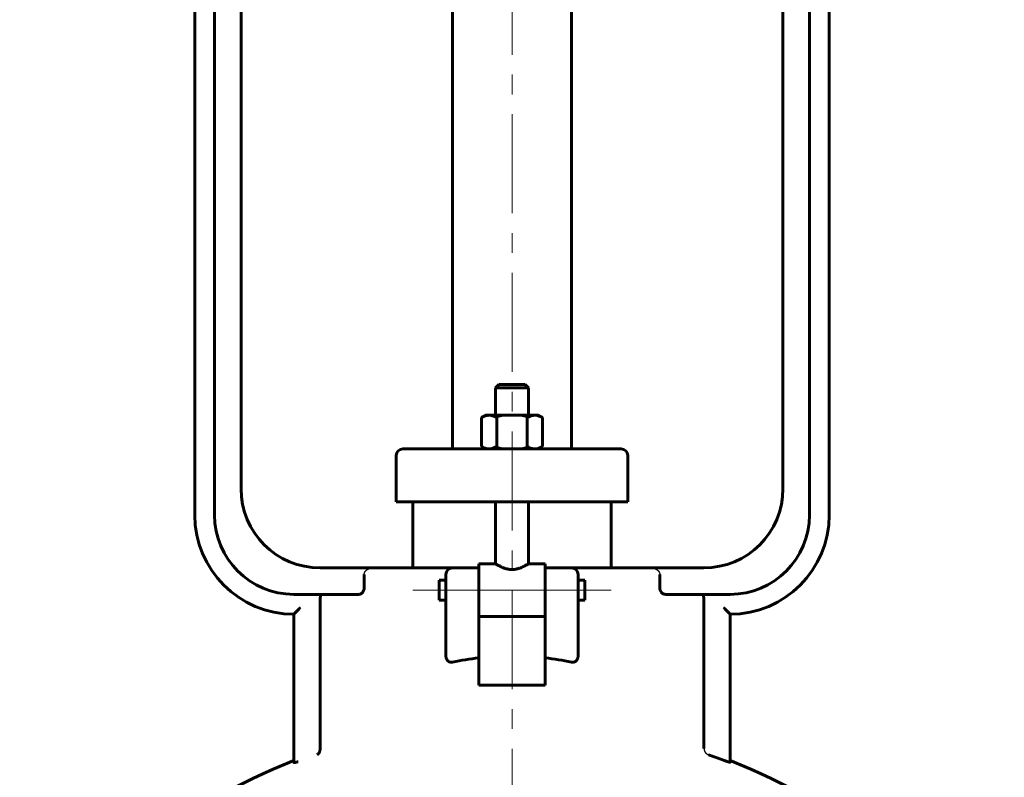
# Model space of a CAD drawing. Header units: millimetres. Extents: x 0 to 594, y 0 to 420.
# Tile 6 of 9: x 156 to 231, y 251 to 309. Entities that reach past the tile are written whole.
import ezdxf

# ---------------------------------------------------------------- set-up
doc = ezdxf.new("R2010")
doc.units = ezdxf.units.MM
for name, pattern in [('K5LT-1', [0]), ('K5LT_AXLED', [12, 7.5, -1.5, 1.5, -1.5]), ('K5LT_BASIC', [0])]:
    doc.linetypes.add(name, pattern=pattern)
doc.layers.add('Системный слой (1)', color=251, linetype='Continuous', true_color=0x6c6c6c)

# ---------------------------------------------------------------- blocks, each defined once
blk = doc.blocks.new('U0')
at = {"layer": 'Системный слой (1)', "color": 143, "linetype": 'K5LT_BASIC', "lineweight": 60, "true_color": 0x33acca}
for p, q in [((199.109, 266.226), (199.109, 265.476)), ((199.109, 265.476), (199.109, 264.726))]:
    blk.add_line(p, q, dxfattribs=at)
blk = doc.blocks.new('U3')
at = {"layer": 'Системный слой (1)', "color": 143, "linetype": 'K5LT_BASIC', "lineweight": 60, "true_color": 0x33acca}
for start, end in [(111.51019, 145.85158), (34.14842, 68.48981)]:
    blk.add_arc((193.609, 210.717), 45, start, end, dxfattribs=at)
blk = doc.blocks.new('U7')
at = {"layer": 'Системный слой (1)', "color": 143, "linetype": 'K5LT_BASIC', "lineweight": 60, "true_color": 0x33acca}
for p, q in [((193.609, 281.032), (192.609, 281.032)), ((194.609, 281.032), (193.609, 281.032))]:
    blk.add_line(p, q, dxfattribs=at)
blk = doc.blocks.new('U8')
at = {"layer": 'Системный слой (1)', "color": 143, "linetype": 'K5LT_BASIC', "lineweight": 60, "true_color": 0x33acca}
for p, q in [((191.109, 267.476), (192.359, 267.476)), ((194.859, 267.476), (196.109, 267.476))]:
    blk.add_line(p, q, dxfattribs=at)
blk = doc.blocks.new('U9')
at = {"layer": 'Системный слой (1)', "color": 143, "linetype": 'K5LT_BASIC', "lineweight": 60, "true_color": 0x33acca}
for p, q in [((188.109, 265.476), (188.109, 266.226)), ((188.109, 264.726), (188.109, 265.476))]:
    blk.add_line(p, q, dxfattribs=at)

msp = doc.modelspace()

# ---------------------------------------------------------------- linework, layer by layer
at = {"layer": 'Системный слой (1)', "color": 30, "linetype": 'K5LT_AXLED', "lineweight": 18, "true_color": 0xff8000}
for p, q in [((193.6093, 233.9776), (193.6093, 401.0317)), ((186.1093, 265.4763), (190.6093, 265.4763)), ((189.1093, 265.4763), (198.1093, 265.4763)), ((196.6093, 265.4763), (201.1093, 265.4763))]:
    msp.add_line(p, q, dxfattribs=at)
at = {"layer": 'Системный слой (1)', "color": 143, "linetype": 'K5LT_BASIC', "lineweight": 60, "true_color": 0x33acca}
for p, q in [((189.1093, 276.1567), (189.1093, 367.5317)), ((198.1093, 276.1567), (198.1093, 367.5317)), ((169.6093, 271.1567), (169.6093, 363.5317)), ((171.1093, 271.1567), (171.1093, 363.5317)), ((216.1093, 271.1567), (216.1093, 363.5317)), ((217.6093, 271.1567), (217.6093, 363.5317)), ((173.1093, 273.1567), (173.1093, 361.5317)), ((214.1093, 273.1567), (214.1093, 361.5317)), ((192.6093, 281.0317), (192.3593, 280.7817)), ((194.6093, 281.0317), (194.8593, 280.7817)), ((192.3593, 280.7817), (193.6093, 280.7817)), ((192.3593, 278.7067), (192.3593, 280.7817)), ((193.6093, 280.7817), (194.8593, 280.7817)), ((194.8593, 278.7067), (194.8593, 280.7817)), ((191.6093, 278.7067), (191.2999, 278.5281)), ((191.6093, 278.7067), (191.8772, 278.7067)), ((191.8772, 278.7067), (193.6093, 278.7067)), ((193.6093, 278.7067), (195.3413, 278.7067)), ((195.3413, 278.7067), (195.6093, 278.7067)), ((195.6093, 278.7067), (195.9187, 278.5281)), ((191.2999, 276.3354), (191.2999, 278.5281)), ((192.4546, 276.3354), (192.4546, 278.5281)), ((194.764, 276.3354), (194.764, 278.5281)), ((195.9187, 276.3354), (195.9187, 278.5281)), ((191.6093, 276.1567), (191.2999, 276.3354)), ((195.6093, 276.1567), (195.9187, 276.3354)), ((184.8593, 272.1567), (184.8593, 275.6567)), ((185.6437, 276.1567), (185.3593, 276.1567)), ((190.4713, 276.1567), (185.6437, 276.1567)), ((196.7472, 276.1567), (190.4713, 276.1567)), ((201.5748, 276.1567), (196.7472, 276.1567)), ((201.8593, 276.1567), (201.5748, 276.1567)), ((202.3593, 272.1567), (202.3593, 275.6567)), ((184.8593, 272.1567), (185.1609, 272.1567)), ((185.1609, 272.1567), (189.9886, 272.1567)), ((186.1093, 267.1567), (186.1093, 272.1567)), ((189.9886, 272.1567), (197.23, 272.1567)), ((192.3593, 267.4763), (192.3593, 272.1567)), ((194.8593, 267.4763), (194.8593, 272.1567)), ((197.23, 272.1567), (202.0576, 272.1567)), ((201.1093, 267.1567), (201.1093, 272.1567)), ((202.0576, 272.1567), (202.3593, 272.1567)), ((191.1093, 267.4763), (191.1093, 267.1289)), ((196.1093, 267.4763), (196.1093, 267.1289)), ((183.1093, 267.1567), (179.1093, 267.1567)), ((182.4289, 266.6567), (182.4289, 265.6567)), ((189.1093, 267.1567), (183.1093, 267.1567)), ((188.6093, 266.6567), (188.6093, 264.8247)), ((191.1093, 267.1567), (189.1093, 267.1567)), ((191.1093, 264.4333), (191.1093, 267.1289)), ((198.1093, 267.1567), (196.1093, 267.1567)), ((196.1093, 267.1289), (196.1093, 264.4333)), ((204.1093, 267.1567), (198.1093, 267.1567)), ((198.6093, 264.8247), (198.6093, 266.6567)), ((208.1093, 267.1567), (204.1093, 267.1567)), ((204.7896, 265.6567), (204.7896, 266.6567)), ((188.1093, 266.2263), (188.6093, 266.2263)), ((198.6093, 266.2263), (199.1093, 266.2263)), ((177.1093, 265.1567), (182.0011, 265.1567)), ((179.0856, 264.6567), (179.0856, 253.6272)), ((188.1093, 264.7263), (188.6093, 264.7263)), ((188.6093, 264.8247), (188.6093, 260.5191)), ((191.1093, 264.4333), (191.1093, 263.5001)), ((196.1093, 264.4333), (196.1093, 263.5001)), ((198.6093, 260.5191), (198.6093, 264.8247)), ((198.6093, 264.7263), (199.1093, 264.7263)), ((205.2175, 265.1567), (210.1093, 265.1567)), ((208.133, 253.4959), (208.133, 264.6567)), ((177.1093, 263.6567), (177.1093, 253.0988)), ((191.1093, 260.3502), (191.1093, 263.5001)), ((191.1093, 263.4763), (196.1093, 263.4763)), ((196.1093, 263.5001), (196.1093, 260.3502)), ((210.1093, 252.4569), (210.1093, 263.6567)), ((191.1093, 258.2817), (191.1093, 260.3502)), ((196.1093, 260.3502), (196.1093, 258.2817)), ((196.1093, 258.2817), (191.1093, 258.2817)), ((177.1093, 253.0988), (177.1093, 252.4399))]:
    msp.add_line(p, q, dxfattribs=at)
for centre, radius, start, end in [((185.3593, 275.6567), 0.5, 90, 180), ((201.8593, 275.6567), 0.5, 0, 90), ((179.1093, 273.1567), 6, 180, 270), ((208.1093, 273.1567), 6, 270, 0), ((177.1093, 271.1567), 7.5, 180, 270), ((177.1093, 271.1567), 6, 180, 270), ((210.1093, 271.1567), 7.5, 270, 0), ((210.1093, 271.1567), 6, 270, 0), ((189.1093, 266.6567), 0.5, 90, 180), ((198.1093, 266.6567), 0.5, 0, 90), ((193.6093, 210.7174), 44.8435, 69.096406, 70.64244)]:
    msp.add_arc(centre, radius, start, end, dxfattribs=at)
for start_param, end_param in [(4.8798371, 5.0170816), (4.4076963, 4.5449409)]:
    msp.add_ellipse((193.6093, 250.4901), major_axis=(-15, 0), ratio=0.6666667, start_param=start_param, end_param=end_param, dxfattribs=at)
for points, knots in [([(191.8772, 278.7067), (191.8357, 278.7067), (191.7564, 278.701), (191.6352, 278.676), (191.4881, 278.6268), (191.3735, 278.5706), (191.2999, 278.5281)], [0, 0, 0, 0, 1.5650017, 3.0195253, 4.5909393, 7, 7, 7, 7]), ([(192.4546, 278.5281), (192.3916, 278.5644), (192.2856, 278.6178), (192.1526, 278.666), (192.0423, 278.693), (191.9543, 278.7047), (191.8981, 278.7067), (191.8772, 278.7067)], [0, 0, 0, 0, 2.3590025, 4.1710094, 5.5638785, 7.1013752, 8, 8, 8, 8]), ([(195.3413, 278.7067), (195.2998, 278.7067), (195.2205, 278.701), (195.0993, 278.676), (194.9522, 278.6268), (194.8376, 278.5706), (194.764, 278.5281)], [0, 0, 0, 0, 1.5650017, 3.0195253, 4.5909393, 7, 7, 7, 7]), ([(195.9187, 278.5281), (195.8557, 278.5644), (195.7497, 278.6178), (195.6167, 278.666), (195.5064, 278.693), (195.4184, 278.7047), (195.3622, 278.7067), (195.3413, 278.7067)], [0, 0, 0, 0, 2.3590025, 4.1710094, 5.5638785, 7.1013752, 8, 8, 8, 8]), ([(191.2999, 276.3354), (191.3628, 276.299), (191.4688, 276.2457), (191.6019, 276.1975), (191.7121, 276.1705), (191.8002, 276.1588), (191.8564, 276.1567), (191.8772, 276.1567)], [0, 0, 0, 0, 2.3590025, 4.1710094, 5.5638785, 7.1013752, 8, 8, 8, 8]), ([(191.8772, 276.1567), (191.9187, 276.1567), (191.9981, 276.1625), (192.1192, 276.1875), (192.2664, 276.2367), (192.381, 276.2929), (192.4546, 276.3354)], [0, 0, 0, 0, 1.5650017, 3.0195253, 4.5909393, 7, 7, 7, 7]), ([(194.764, 276.3354), (194.8269, 276.299), (194.9329, 276.2457), (195.066, 276.1975), (195.1762, 276.1705), (195.2643, 276.1588), (195.3205, 276.1567), (195.3413, 276.1567)], [0, 0, 0, 0, 2.3590025, 4.1710094, 5.5638785, 7.1013752, 8, 8, 8, 8]), ([(195.3413, 276.1567), (195.3829, 276.1567), (195.4622, 276.1625), (195.5834, 276.1875), (195.7305, 276.2367), (195.8451, 276.2929), (195.9187, 276.3354)], [0, 0, 0, 0, 1.5650017, 3.0195253, 4.5909393, 7, 7, 7, 7]), ([(194.8593, 267.4763), (194.8592, 267.4762), (194.8492, 267.47), (194.8065, 267.4436), (194.7434, 267.4056), (194.6573, 267.3562), (194.5659, 267.3067), (194.4568, 267.2519), (194.3415, 267.1993), (194.2255, 267.1538), (194.132, 267.1222), (194.0429, 267.0957), (193.9336, 267.0692), (193.8037, 267.0477), (193.6729, 267.0371), (193.5452, 267.0371), (193.4253, 267.0469), (193.2984, 267.0665), (193.1615, 267.0983), (193.024, 267.1421), (192.9139, 267.1847), (192.8089, 267.2299), (192.7146, 267.275), (192.6156, 267.3264), (192.5228, 267.3778), (192.4437, 267.4244), (192.3952, 267.454), (192.3664, 267.4718), (192.3593, 267.4762), (192.3593, 267.4763)], [0, 0, 0, 0, 1.4950714, 2.7555104, 4.2136036, 5.4199312, 6.8011118, 7.7563193, 9.1273362, 10.313858, 10.9541121, 11.5542386, 12.5433031, 13.5762135, 14.5399669, 15.4711935, 16.4124476, 17.2236025, 18.3789697, 19.6695117, 20.7156977, 21.3986035, 22.7414146, 23.7206183, 24.9497946, 26.5643928, 27.8512033, 28.6462388, 30, 30, 30, 30]), ([(182.4289, 265.6567), (182.4289, 265.638), (182.427, 265.6004), (182.4201, 265.5549), (182.4106, 265.5134), (182.3969, 265.4674), (182.3741, 265.4134), (182.3489, 265.3691), (182.3253, 265.3345), (182.3016, 265.3045), (182.272, 265.273), (182.2381, 265.2432), (182.1923, 265.2105), (182.1335, 265.1802), (182.0653, 265.1606), (182.0212, 265.1567), (182.0011, 265.1567)], [0, 0, 0, 0, 1.093224, 2.1635709, 2.626869, 3.5448097, 4.9611807, 6.1331931, 6.7955703, 7.7681218, 8.8345535, 9.9515855, 11.1017654, 13.0819659, 15.1523311, 17, 17, 17, 17]), ([(205.2175, 265.1567), (205.1962, 265.1567), (205.1566, 265.1604), (205.0944, 265.1774), (205.0305, 265.2069), (204.9733, 265.2476), (204.9312, 265.2886), (204.9046, 265.3196), (204.8864, 265.3443), (204.8675, 265.373), (204.8504, 265.4031), (204.8323, 265.442), (204.8161, 265.4844), (204.8005, 265.5407), (204.7914, 265.6003), (204.7896, 265.6404), (204.7896, 265.6567)], [0, 0, 0, 0, 1.9538747, 3.5092984, 5.4039394, 7.5399817, 8.8117028, 9.6869225, 10.4675488, 10.9466892, 11.9887509, 12.6648602, 13.5613328, 14.6890936, 16.0471385, 17, 17, 17, 17]), ([(179.2239, 265.1567), (179.2165, 265.1567), (179.2022, 265.1531), (179.1786, 265.1343), (179.1578, 265.1032), (179.1411, 265.0646), (179.1311, 265.0348), (179.1233, 265.0074), (179.1176, 264.9846), (179.1111, 264.9543), (179.1045, 264.918), (179.0976, 264.8691), (179.0916, 264.8124), (179.0868, 264.7409), (179.0856, 264.6865), (179.0856, 264.6567)], [0, 0, 0, 0, 1.640207, 3.1029008, 5.1677899, 6.4818468, 7.4601902, 8.1161277, 8.982114, 9.4121489, 10.5261558, 11.6326544, 12.70437, 14.1370427, 16, 16, 16, 16]), ([(208.133, 264.6567), (208.133, 264.6951), (208.1312, 264.7544), (208.1246, 264.8379), (208.1179, 264.893), (208.1089, 264.9477), (208.1003, 264.9884), (208.0921, 265.019), (208.0838, 265.0463), (208.0714, 265.0804), (208.0526, 265.117), (208.031, 265.1428), (208.0117, 265.1547), (207.9997, 265.1567), (207.9946, 265.1567)], [0, 0, 0, 0, 2.2470356, 3.345049, 4.8332402, 5.6063446, 6.9601952, 7.8178039, 8.172199, 9.3868102, 11.0635957, 12.5478049, 13.9519516, 15, 15, 15, 15]), ([(177.6093, 264.1746), (177.5648, 264.1269), (177.487, 264.0442), (177.3796, 263.9319), (177.2966, 263.8463), (177.2314, 263.7798), (177.1901, 263.738), (177.162, 263.7096), (177.142, 263.6896), (177.125, 263.6725), (177.1125, 263.66), (177.1093, 263.6568), (177.1093, 263.6567)], [0, 0, 0, 0, 2.6181894, 4.533792, 6.4367391, 7.8554784, 9.0517023, 9.7008183, 10.4357806, 11.1978847, 12.0146548, 13, 13, 13, 13]), ([(209.6093, 264.1746), (209.6537, 264.1269), (209.7315, 264.0442), (209.8389, 263.9319), (209.922, 263.8463), (209.9872, 263.7798), (210.0284, 263.738), (210.0565, 263.7096), (210.0765, 263.6896), (210.0935, 263.6725), (210.106, 263.66), (210.1092, 263.6568), (210.1093, 263.6567)], [0, 0, 0, 0, 2.6181894, 4.533792, 6.4367391, 7.8554784, 9.0517023, 9.7008183, 10.4357806, 11.1978847, 12.0146548, 13, 13, 13, 13]), ([(189.1093, 260.0295), (189.0958, 260.0269), (189.0789, 260.0239), (189.0583, 260.0218), (189.0354, 260.0201), (189.0126, 260.02), (188.9788, 260.0223), (188.9562, 260.0252), (188.9227, 260.0324), (188.8912, 260.0419), (188.8581, 260.056), (188.8317, 260.07), (188.8067, 260.0857), (188.7848, 260.102), (188.7653, 260.1189), (188.7495, 260.134), (188.7243, 260.1611), (188.6967, 260.1979), (188.6751, 260.2358), (188.6601, 260.2664), (188.6501, 260.2901), (188.6383, 260.3229), (188.63, 260.3515), (188.6211, 260.3899), (188.6157, 260.4223), (188.6105, 260.4685), (188.6093, 260.4981), (188.6093, 260.5191)], [0, 0, 0, 0, 1.4929246, 1.8545017, 2.2107008, 3.9301438, 4.2501807, 5.7589893, 6.3163453, 7.8310575, 9.196693, 10.0777798, 10.9679469, 12.3040952, 12.9783433, 13.7307808, 14.643592, 16.9201127, 18.4945293, 19.0799465, 20.3683801, 21.0682879, 22.5501914, 23.3283915, 24.9715433, 25.8149058, 28, 28, 28, 28]), ([(198.6093, 260.5191), (198.6091, 260.5037), (198.6085, 260.483), (198.6063, 260.4522), (198.6029, 260.423), (198.5981, 260.3939), (198.5928, 260.3698), (198.5856, 260.3403), (198.5768, 260.312), (198.5615, 260.2729), (198.5468, 260.2412), (198.5227, 260.2), (198.4997, 260.1682), (198.4778, 260.1431), (198.4602, 260.1253), (198.4451, 260.1116), (198.4243, 260.0947), (198.4007, 260.078), (198.3703, 260.0609), (198.3251, 260.0401), (198.2851, 260.029), (198.24, 260.0222), (198.2184, 260.0205), (198.1859, 260.0201), (198.1639, 260.0213), (198.1356, 260.0245), (198.1202, 260.0273), (198.1093, 260.0295)], [0, 0, 0, 0, 1.607355, 2.1201056, 3.1250627, 4.5649335, 5.0566843, 5.5731398, 7.5815078, 7.9880458, 9.7715822, 11.0953545, 12.8563668, 13.826959, 14.6147275, 15.5340685, 16.0153085, 17.4779617, 18.5834537, 19.6824995, 22.6846134, 22.8885777, 24.4577852, 24.9498741, 26.3110137, 26.781911, 28, 28, 28, 28]), ([(178.8671, 253.0258), (178.8956, 253.0398), (178.9359, 253.0678), (178.9854, 253.1211), (179.0195, 253.1704), (179.0478, 253.2268), (179.0669, 253.2805), (179.0797, 253.3322), (179.0907, 253.4007), (179.0923, 253.4571), (179.0897, 253.4959)], [0, 0, 0, 0, 2.3733709, 3.5513458, 4.9693868, 6.2449302, 7.3773044, 8.2247886, 9.1438412, 11, 11, 11, 11]), ([(177.4295, 252.4971), (177.4135, 252.4927), (177.3824, 252.4841), (177.3434, 252.4737), (177.3164, 252.4669), (177.2995, 252.4627), (177.2761, 252.457), (177.251, 252.451), (177.2286, 252.4461), (177.2012, 252.4404), (177.1801, 252.4364), (177.1554, 252.4331), (177.1433, 252.4319), (177.1309, 252.4315), (177.1216, 252.4319), (177.1157, 252.4332), (177.1107, 252.4357), (177.1096, 252.4377), (177.1093, 252.4399)], [0, 0, 0, 0, 1.6627888, 3.275425, 4.3122023, 4.822132, 5.3213032, 7.23154, 8.1231963, 8.5584536, 11.3984975, 11.7881061, 13.6693502, 14.2677074, 15.4005902, 16.9028666, 17.1827402, 19, 19, 19, 19]), ([(210.1093, 252.4569), (210.1093, 252.4551), (210.1065, 252.453), (210.091, 252.4528), (210.0632, 252.4577), (210.0285, 252.4666), (209.9948, 252.4759), (209.9575, 252.487), (209.8943, 252.5071), (209.8258, 252.5302), (209.7257, 252.5656), (209.6543, 252.5922), (209.6093, 252.6094)], [0, 0, 0, 0, 1.1770299, 2.0053282, 3.8565658, 4.8900218, 5.2111423, 6.6773134, 7.7046032, 9.3625896, 10.5681669, 13, 13, 13, 13])]:
    msp.add_open_spline(points, degree=3, knots=knots, dxfattribs=at)
at = {"layer": 'Системный слой (1)', "color": 7, "linetype": 'K5LT-1'}
for points, knots in [([(193.6093, 278.7067), (193.5883, 278.7067), (193.5466, 278.7064), (193.4841, 278.7047), (193.4216, 278.7018), (193.3382, 278.6966), (193.234, 278.6873), (193.1288, 278.6743), (193.0436, 278.6616), (192.9793, 278.651), (192.9144, 278.6392), (192.8549, 278.6275), (192.8011, 278.6161), (192.7373, 278.602), (192.6726, 278.5866), (192.6068, 278.5699), (192.5568, 278.5567), (192.5057, 278.5427), (192.4716, 278.533), (192.4546, 278.5281)], [0.23428389, 0.23428389, 0.23428389, 0.23428389, 0.24751712, 0.26075035, 0.27398358, 0.28721682, 0.31368328, 0.34014975, 0.35338298, 0.36661621, 0.37984944, 0.39308268, 0.40251831, 0.41195395, 0.43082523, 0.44026086, 0.4496965, 0.45913214, 0.46856778, 0.46856778, 0.46856778, 0.46856778]), ([(194.764, 278.5281), (194.7452, 278.5335), (194.7072, 278.5443), (194.6499, 278.5599), (194.5929, 278.5747), (194.537, 278.5887), (194.4823, 278.6016), (194.4281, 278.6138), (194.3746, 278.6252), (194.3163, 278.6368), (194.2532, 278.6485), (194.1858, 278.6599), (194.119, 278.67), (194.056, 278.6784), (193.9967, 278.6854), (193.9227, 278.693), (193.8306, 278.7003), (193.7201, 278.7055), (193.6463, 278.7067), (193.6093, 278.7067)], [0, 0, 0, 0, 0.01065248, 0.02130497, 0.03195745, 0.04260993, 0.05326241, 0.0639149, 0.07456738, 0.08521986, 0.09907506, 0.11293026, 0.12678545, 0.14064065, 0.15234605, 0.16405146, 0.18746227, 0.21087308, 0.23428389, 0.23428389, 0.23428389, 0.23428389]), ([(192.4546, 276.3354), (192.4734, 276.3299), (192.5113, 276.3192), (192.5686, 276.3036), (192.6256, 276.2887), (192.6815, 276.2748), (192.7363, 276.2618), (192.7904, 276.2497), (192.8439, 276.2383), (192.9022, 276.2266), (192.9653, 276.2149), (193.0328, 276.2036), (193.0996, 276.1934), (193.1626, 276.185), (193.2218, 276.1781), (193.2958, 276.1705), (193.3879, 276.1632), (193.4985, 276.1579), (193.5723, 276.1567), (193.6093, 276.1567)], [0, 0, 0, 0, 0.01065248, 0.02130497, 0.03195745, 0.04260993, 0.05326241, 0.0639149, 0.07456738, 0.08521986, 0.09907506, 0.11293026, 0.12678545, 0.14064065, 0.15234605, 0.16405146, 0.18746227, 0.21087308, 0.23428389, 0.23428389, 0.23428389, 0.23428389]), ([(193.6093, 276.1567), (193.6302, 276.1567), (193.672, 276.1571), (193.7345, 276.1588), (193.7969, 276.1616), (193.8803, 276.1669), (193.9846, 276.1762), (194.0897, 276.1892), (194.175, 276.2019), (194.2393, 276.2125), (194.3042, 276.2243), (194.3636, 276.236), (194.4174, 276.2473), (194.4812, 276.2615), (194.5459, 276.2769), (194.6118, 276.2936), (194.6617, 276.3068), (194.7128, 276.3208), (194.747, 276.3304), (194.764, 276.3354)], [0.23428389, 0.23428389, 0.23428389, 0.23428389, 0.24751712, 0.26075035, 0.27398358, 0.28721682, 0.31368328, 0.34014975, 0.35338298, 0.36661621, 0.37984944, 0.39308268, 0.40251831, 0.41195395, 0.43082523, 0.44026086, 0.4496965, 0.45913214, 0.46856778, 0.46856778, 0.46856778, 0.46856778]), ([(182.4289, 266.6567), (182.4289, 266.6624), (182.4292, 266.6738), (182.4304, 266.6911), (182.4324, 266.7089), (182.435, 266.7241), (182.4376, 266.737), (182.4401, 266.7477), (182.444, 266.7627), (182.45, 266.7819), (182.4585, 266.8041), (182.466, 266.8208), (182.4714, 266.8318), (182.4747, 266.8382), (182.48, 266.8481), (182.4865, 266.8594), (182.4941, 266.8716), (182.5011, 266.8823), (182.5088, 266.8933), (182.5169, 266.9042), (182.5253, 266.9148), (182.5339, 266.9251), (182.5458, 266.9387), (182.5583, 266.9518), (182.571, 266.9641), (182.5839, 266.976), (182.5961, 266.9866), (182.6075, 266.9959), (182.6175, 267.0038), (182.6304, 267.0135), (182.6465, 267.0248), (182.6617, 267.0348), (182.6754, 267.0433), (182.6876, 267.0505), (182.7, 267.0575), (182.7169, 267.0666), (182.7341, 267.0751), (182.7513, 267.0831), (182.7682, 267.0905), (182.7866, 267.098), (182.8035, 267.1043), (182.8146, 267.1083), (182.822, 267.1108), (182.8286, 267.113), (182.8362, 267.1155), (182.8459, 267.1185), (182.8578, 267.122), (182.8705, 267.1256), (182.8841, 267.1292), (182.8999, 267.133), (182.9171, 267.1369), (182.9418, 267.1418), (182.967, 267.1461), (182.9891, 267.1491), (183.0016, 267.1506), (183.0162, 267.1522), (183.0361, 267.154), (183.061, 267.1556), (183.0815, 267.1564), (183.0975, 267.1567), (183.1053, 267.1567), (183.1093, 267.1567)], [0, 0, 0, 0, 0.00335264, 0.00670527, 0.01005791, 0.01341054, 0.01522428, 0.01735403, 0.01948378, 0.02374328, 0.02841874, 0.0330942, 0.03437623, 0.03565826, 0.03741809, 0.04093774, 0.04311784, 0.04560436, 0.04809089, 0.05057742, 0.05306394, 0.05555047, 0.05803699, 0.06301004, 0.06554331, 0.06807658, 0.07314312, 0.07500673, 0.07687033, 0.08059755, 0.08432477, 0.08805199, 0.09066388, 0.09327578, 0.09590047, 0.09852516, 0.10377454, 0.10639923, 0.10902392, 0.1142733, 0.11774367, 0.11947885, 0.12121403, 0.12239875, 0.12358348, 0.12595293, 0.12832237, 0.13069182, 0.13348477, 0.13627773, 0.13976892, 0.14326011, 0.1502425, 0.15372103, 0.1554603, 0.15719957, 0.16189533, 0.1665911, 0.17128687, 0.17363476, 0.17598264, 0.17598264, 0.17598264, 0.17598264]), ([(204.1093, 267.1567), (204.1213, 267.1567), (204.1393, 267.1564), (204.1636, 267.1552), (204.182, 267.154), (204.2007, 267.1524), (204.2197, 267.1503), (204.2387, 267.1479), (204.2577, 267.145), (204.2764, 267.1418), (204.3014, 267.137), (204.3416, 267.1278), (204.3766, 267.1176), (204.4025, 267.1088), (204.4221, 267.1018), (204.4436, 267.0934), (204.4664, 267.0835), (204.4802, 267.0771), (204.4939, 267.0704), (204.5073, 267.0635), (204.5207, 267.0563), (204.5384, 267.0462), (204.5561, 267.0353), (204.5738, 267.0235), (204.5878, 267.0137), (204.6018, 267.0032), (204.6131, 266.9943), (204.622, 266.987), (204.6313, 266.979), (204.641, 266.9702), (204.6511, 266.9607), (204.6594, 266.9525), (204.6684, 266.9432), (204.678, 266.9327), (204.6874, 266.9219), (204.6964, 266.9109), (204.7051, 266.8996), (204.7162, 266.8842), (204.7282, 266.866), (204.7383, 266.8487), (204.7451, 266.8359), (204.7495, 266.8271), (204.7533, 266.8189), (204.7579, 266.8088), (204.762, 266.7987), (204.7658, 266.7888), (204.7689, 266.7801), (204.7725, 266.7693), (204.7762, 266.7566), (204.7794, 266.7441), (204.782, 266.732), (204.7843, 266.7198), (204.7862, 266.7073), (204.7878, 266.6945), (204.7888, 266.6817), (204.7895, 266.6691), (204.7896, 266.6609), (204.7896, 266.6567)], [0.53406237, 0.53406237, 0.53406237, 0.53406237, 0.54107032, 0.5445743, 0.54807827, 0.55158225, 0.55508622, 0.5585902, 0.56209417, 0.56559815, 0.56910212, 0.57611007, 0.5882781, 0.59028147, 0.59228484, 0.6006637, 0.60345665, 0.60624961, 0.60904256, 0.61183551, 0.61462847, 0.61742142, 0.62300733, 0.6260217, 0.62939792, 0.63277414, 0.63615037, 0.63783848, 0.63952659, 0.64346362, 0.64543214, 0.64740066, 0.65002535, 0.65265004, 0.65527473, 0.65789942, 0.66052411, 0.6631488, 0.66839819, 0.67263573, 0.6747545, 0.67687328, 0.67849525, 0.68011723, 0.68336118, 0.68472693, 0.68609268, 0.6885792, 0.69106573, 0.69336252, 0.69565932, 0.69795611, 0.70025291, 0.70270093, 0.70514896, 0.70759699, 0.71004501, 0.71004501, 0.71004501, 0.71004501]), ([(208.133, 253.4959), (208.133, 253.489), (208.1333, 253.4751), (208.1346, 253.4541), (208.137, 253.4324), (208.1395, 253.416), (208.1415, 253.4052), (208.1431, 253.3972), (208.1454, 253.3865), (208.1498, 253.3686), (208.1559, 253.3479), (208.1625, 253.329), (208.1678, 253.3151), (208.1718, 253.3057), (208.1755, 253.297), (208.1792, 253.289), (208.1831, 253.2809), (208.1873, 253.2725), (208.1919, 253.2639), (208.1969, 253.2549), (208.2021, 253.246), (208.2074, 253.2372), (208.213, 253.2284), (208.2207, 253.2169), (208.229, 253.2054), (208.2376, 253.1941), (208.2451, 253.1846), (208.2537, 253.1744), (208.2634, 253.1636), (208.2733, 253.1531), (208.282, 253.1444), (208.2896, 253.1371), (208.2961, 253.1311), (208.3028, 253.1251), (208.31, 253.1189), (208.3176, 253.1126), (208.3257, 253.1062), (208.3339, 253.0999), (208.3423, 253.0938), (208.3508, 253.0878), (208.3625, 253.08), (208.3746, 253.0724), (208.387, 253.0651), (208.3978, 253.0591), (208.4098, 253.0528), (208.4231, 253.0463), (208.4364, 253.0402), (208.4472, 253.0357), (208.4554, 253.0324), (208.4612, 253.0302), (208.4672, 253.0279), (208.4712, 253.0265), (208.4732, 253.0258)], [0.30074762, 0.30074762, 0.30074762, 0.30074762, 0.30480522, 0.30886282, 0.31292042, 0.31697802, 0.3179771, 0.31897617, 0.32150451, 0.32403285, 0.32908952, 0.33343022, 0.33560056, 0.33777091, 0.33949408, 0.34121724, 0.34294041, 0.34466357, 0.34657152, 0.34847947, 0.35038741, 0.35229536, 0.35420331, 0.35611125, 0.35992715, 0.3619335, 0.36393985, 0.36671481, 0.36948978, 0.37226474, 0.37503971, 0.37677287, 0.37850603, 0.38023919, 0.38197235, 0.38389362, 0.38581489, 0.38773616, 0.38965743, 0.3915787, 0.39349998, 0.39734252, 0.39938485, 0.40142718, 0.40424361, 0.40706004, 0.40987647, 0.4126929, 0.41392718, 0.41516147, 0.41639575, 0.41763004, 0.41763004, 0.41763004, 0.41763004])]:
    msp.add_open_spline(points, degree=3, knots=knots, dxfattribs=at)
at = {"layer": 'Системный слой (1)', "color": 143, "linetype": 'K5LT_BASIC', "lineweight": 60, "true_color": 0x33acca}
msp.add_open_spline([(179.0856, 253.6272), (179.0856, 253.5828), (179.087, 253.5386), (179.0897, 253.4959)], degree=3, dxfattribs=at)

# ---------------------------------------------------------------- block references
at = {"layer": 'Системный слой (1)'}
for name in ['U7', 'U8', 'U9', 'U0', 'U3']:
    msp.add_blockref(name, (0, 0), dxfattribs=at)

doc.saveas('drawing.dxf')
